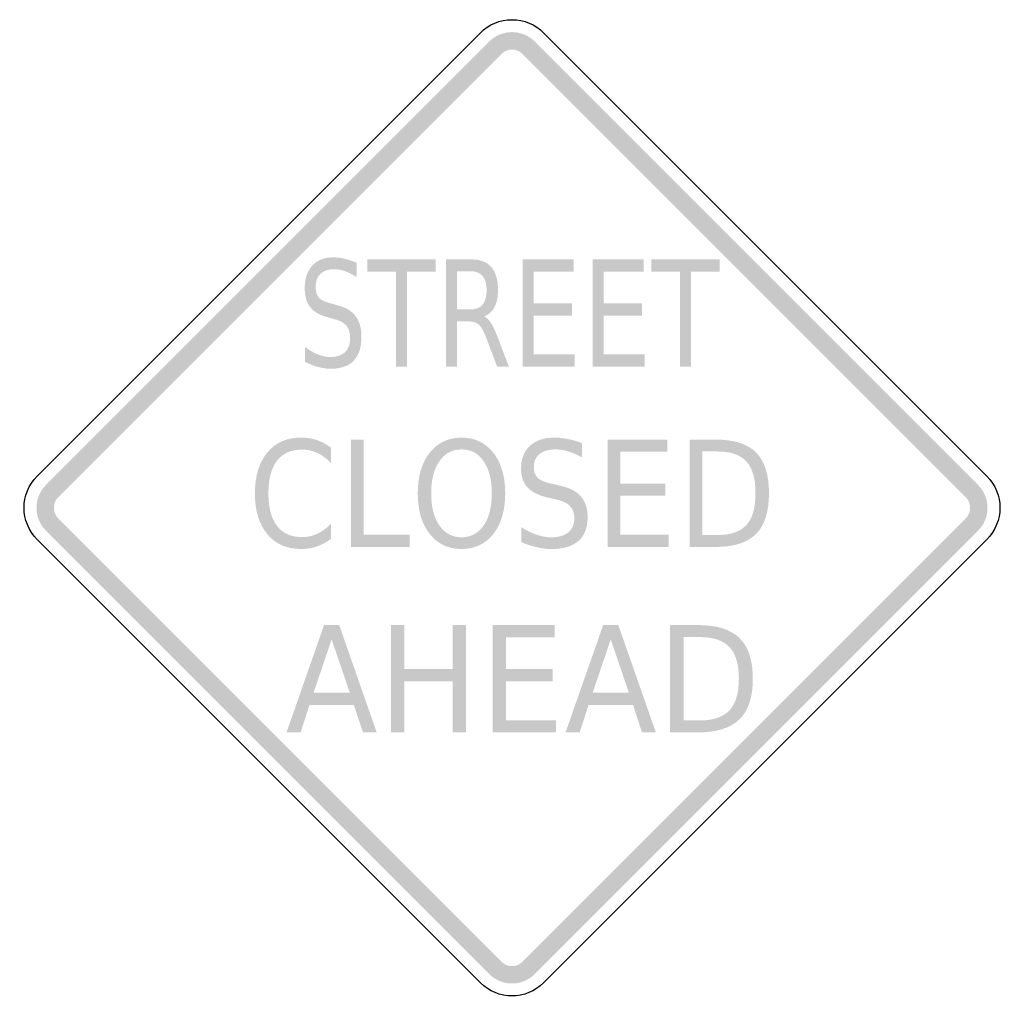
# Model space of a CAD drawing. Header units: inches. Extents: x -0.5 to 0.5, y -0.5 to 0.5.
import ezdxf

# ---------------------------------------------------------------- set-up
doc = ezdxf.new("R2010")
doc.units = ezdxf.units.IN
doc.header["$MEASUREMENT"] = 0

msp = doc.modelspace()

# ---------------------------------------------------------------- hatches: boundary and pattern name
for points in [[(0.0232, 0.4755), (0.0208, 0.4777), (0.0182, 0.4796), (0.0155, 0.4813), (0.0126, 0.4827), (0.0095, 0.4837), (0.0064, 0.4845), (0.0032, 0.485), (0, 0.4852), (-0.0032, 0.485), (-0.0064, 0.4845), (-0.0095, 0.4837), (-0.0126, 0.4827), (-0.0155, 0.4813), (-0.0182, 0.4796), (-0.0208, 0.4777), (-0.0232, 0.4755), (-0.0107, 0.463), (-0.0096, 0.464), (-0.0084, 0.4649), (-0.0071, 0.4657), (-0.0058, 0.4663), (-0.0044, 0.4668), (-0.003, 0.4672), (-0.0015, 0.4674), (0, 0.4675), (0.0015, 0.4674), (0.003, 0.4672), (0.0044, 0.4668), (0.0058, 0.4663), (0.0071, 0.4657), (0.0084, 0.4649), (0.0096, 0.464), (0.0107, 0.463), (0.0232, 0.4755)], [(-0.4608, 0.0129), (-0.0107, 0.463), (-0.0232, 0.4755), (-0.4733, 0.0254), (-0.4608, 0.0129)], [(0.0107, 0.463), (0.4608, 0.0129), (0.4733, 0.0254), (0.0232, 0.4755), (0.0107, 0.463)], [(-0.1468, 0.2545), (-0.0776, 0.2545), (-0.0776, 0.2421), (-0.1067, 0.2421), (-0.1067, 0.1455), (-0.1178, 0.1455), (-0.1178, 0.2421), (-0.1468, 0.2421), (-0.1468, 0.2545)], [(0.011, 0.2545), (0.0627, 0.2545), (0.0627, 0.2421), (0.0221, 0.2421), (0.0221, 0.2098), (0.0611, 0.2098), (0.0611, 0.1974), (0.0221, 0.1974), (0.0221, 0.1579), (0.0638, 0.1579), (0.0638, 0.1455), (0.011, 0.1455), (0.011, 0.2545)], [(0.0819, 0.2545), (0.1337, 0.2545), (0.1337, 0.2421), (0.093, 0.2421), (0.093, 0.2098), (0.132, 0.2098), (0.132, 0.1974), (0.093, 0.1974), (0.093, 0.1579), (0.1347, 0.1579), (0.1347, 0.1455), (0.0819, 0.1455), (0.0819, 0.2545)], [(0.1416, 0.2545), (0.2108, 0.2545), (0.2108, 0.2421), (0.1817, 0.2421), (0.1817, 0.1455), (0.1707, 0.1455), (0.1707, 0.2421), (0.1416, 0.2421), (0.1416, 0.2545)], [(-0.1636, 0.0715), (-0.1506, 0.0715), (-0.1506, -0.0251), (-0.1038, -0.0251), (-0.1038, -0.0375), (-0.1636, -0.0375), (-0.1636, 0.0715)], [(0.0971, 0.0715), (0.1578, 0.0715), (0.1578, 0.0591), (0.1101, 0.0591), (0.1101, 0.0268), (0.1558, 0.0268), (0.1558, 0.0144), (0.1101, 0.0144), (0.1101, -0.0251), (0.159, -0.0251), (0.159, -0.0375), (0.0971, -0.0375), (0.0971, 0.0715)], [(-0.4733, 0.0254), (-0.4754, 0.0232), (-0.4772, 0.0208), (-0.4788, 0.0182), (-0.4801, 0.0155), (-0.4812, 0.0127), (-0.4821, 0.0097), (-0.4826, 0.0068), (-0.4829, 0.0037), (-0.4829, 0.0007), (-0.4826, -0.0023), (-0.4821, -0.0053), (-0.4812, -0.0082), (-0.4801, -0.011), (-0.4788, -0.0138), (-0.4772, -0.0163), (-0.4754, -0.0188), (-0.4733, -0.021), (-0.4608, -0.0085), (-0.4618, -0.0075), (-0.4626, -0.0063), (-0.4633, -0.0052), (-0.464, -0.0039), (-0.4645, -0.0026), (-0.4648, -0.0013), (-0.4651, 0.0001), (-0.4652, 0.0015), (-0.4652, 0.0029), (-0.4651, 0.0043), (-0.4648, 0.0057), (-0.4645, 0.007), (-0.464, 0.0083), (-0.4633, 0.0096), (-0.4626, 0.0108), (-0.4618, 0.0119), (-0.4608, 0.0129), (-0.4733, 0.0254)], [(0.4733, -0.021), (0.4755, -0.0186), (0.4774, -0.016), (0.4791, -0.0133), (0.4804, -0.0103), (0.4815, -0.0073), (0.4823, -0.0042), (0.4828, -0.001), (0.4829, 0.0022), (0.4828, 0.0054), (0.4823, 0.0086), (0.4815, 0.0118), (0.4804, 0.0148), (0.4791, 0.0177), (0.4774, 0.0205), (0.4755, 0.0231), (0.4733, 0.0254), (0.4608, 0.0129), (0.4618, 0.0118), (0.4627, 0.0106), (0.4635, 0.0094), (0.4641, 0.008), (0.4646, 0.0066), (0.465, 0.0052), (0.4652, 0.0037), (0.4653, 0.0022), (0.4652, 0.0007), (0.465, -0.0007), (0.4646, -0.0022), (0.4641, -0.0036), (0.4635, -0.0049), (0.4627, -0.0062), (0.4618, -0.0074), (0.4608, -0.0085), (0.4733, -0.021)], [(-0.0107, -0.4586), (-0.4608, -0.0085), (-0.4733, -0.021), (-0.0232, -0.4711), (-0.0107, -0.4586)], [(0.4608, -0.0085), (0.0107, -0.4586), (0.0232, -0.4711), (0.4733, -0.021), (0.4608, -0.0085)], [(-0.1229, -0.1168), (-0.1093, -0.1168), (-0.1093, -0.1615), (-0.0602, -0.1615), (-0.0602, -0.1168), (-0.0467, -0.1168), (-0.0467, -0.2258), (-0.0602, -0.2258), (-0.0602, -0.1739), (-0.1093, -0.1739), (-0.1093, -0.2258), (-0.1229, -0.2258), (-0.1229, -0.1168)], [(-0.0197, -0.1168), (0.0434, -0.1168), (0.0434, -0.1292), (-0.0062, -0.1292), (-0.0062, -0.1615), (0.0414, -0.1615), (0.0414, -0.1739), (-0.0062, -0.1739), (-0.0062, -0.2134), (0.0447, -0.2134), (0.0447, -0.2258), (-0.0197, -0.2258), (-0.0197, -0.1168)], [(-0.0232, -0.4711), (-0.0208, -0.4733), (-0.0182, -0.4752), (-0.0155, -0.4768), (-0.0126, -0.4782), (-0.0095, -0.4793), (-0.0064, -0.4801), (-0.0032, -0.4806), (0, -0.4807), (0.0032, -0.4806), (0.0064, -0.4801), (0.0095, -0.4793), (0.0126, -0.4782), (0.0155, -0.4768), (0.0182, -0.4752), (0.0208, -0.4733), (0.0232, -0.4711), (0.0107, -0.4586), (0.0096, -0.4596), (0.0084, -0.4605), (0.0071, -0.4612), (0.0058, -0.4619), (0.0044, -0.4624), (0.003, -0.4627), (0.0015, -0.463), (0, -0.463), (-0.0015, -0.463), (-0.003, -0.4627), (-0.0044, -0.4624), (-0.0058, -0.4619), (-0.0071, -0.4612), (-0.0084, -0.4605), (-0.0096, -0.4596), (-0.0107, -0.4586), (-0.0232, -0.4711)]]:
    msp.add_hatch(color=7).paths.add_polyline_path(points)
h = msp.add_hatch(color=7)
edge = h.paths.add_edge_path()
edge.add_line((-0.1578, 0.2509), (-0.1578, 0.2365))
edge.add_spline(control_points=[(-0.1578, 0.2365), (-0.162, 0.2392), (-0.166, 0.2412), (-0.1697, 0.2425), (-0.1734, 0.2438), (-0.177, 0.2445), (-0.1805, 0.2445), (-0.1865, 0.2445), (-0.1912, 0.2429), (-0.1945, 0.2398), (-0.1977, 0.2367), (-0.1994, 0.2323), (-0.1994, 0.2265), (-0.1994, 0.2217), (-0.1983, 0.2181), (-0.1961, 0.2156), (-0.1939, 0.2131), (-0.1898, 0.2112), (-0.1837, 0.2097)], knot_values=[0, 0, 0, 0, 1, 1, 1, 2, 2, 2, 3, 3, 3, 4, 4, 4, 5, 5, 5, 6, 6, 6, 6], degree=3, periodic=0)
edge.add_line((-0.1837, 0.2097), (-0.1771, 0.2078))
edge.add_spline(control_points=[(-0.1771, 0.2078), (-0.1688, 0.2057), (-0.1627, 0.2021), (-0.1588, 0.1968), (-0.1548, 0.1915), (-0.1529, 0.1844), (-0.1529, 0.1756), (-0.1529, 0.165), (-0.1555, 0.157), (-0.1608, 0.1515), (-0.1661, 0.1461), (-0.1739, 0.1434), (-0.1842, 0.1434), (-0.1881, 0.1434), (-0.1922, 0.1439), (-0.1966, 0.1451), (-0.201, 0.1463), (-0.2055, 0.148), (-0.2102, 0.1503)], knot_values=[0, 0, 0, 0, 1, 1, 1, 2, 2, 2, 3, 3, 3, 4, 4, 4, 5, 5, 5, 6, 6, 6, 6], degree=3, periodic=0)
edge.add_line((-0.2102, 0.1503), (-0.2102, 0.1655))
edge.add_spline(control_points=[(-0.2102, 0.1655), (-0.2056, 0.1621), (-0.2012, 0.1596), (-0.1969, 0.1579), (-0.1926, 0.1562), (-0.1884, 0.1553), (-0.1842, 0.1553), (-0.1779, 0.1553), (-0.173, 0.157), (-0.1696, 0.1603), (-0.1661, 0.1636), (-0.1644, 0.1683), (-0.1644, 0.1745), (-0.1644, 0.1798), (-0.1656, 0.184), (-0.1681, 0.187), (-0.1706, 0.19), (-0.1746, 0.1923), (-0.1803, 0.1938)], knot_values=[0, 0, 0, 0, 1, 1, 1, 2, 2, 2, 3, 3, 3, 4, 4, 4, 5, 5, 5, 6, 6, 6, 6], degree=3, periodic=0)
edge.add_line((-0.1803, 0.1938), (-0.187, 0.1956))
edge.add_spline(control_points=[(-0.187, 0.1956), (-0.1953, 0.1978), (-0.2013, 0.2012), (-0.2049, 0.2059), (-0.2086, 0.2105), (-0.2105, 0.217), (-0.2105, 0.2254), (-0.2105, 0.235), (-0.2079, 0.2426), (-0.2028, 0.2481), (-0.1977, 0.2537), (-0.1907, 0.2565), (-0.1818, 0.2565), (-0.1779, 0.2565), (-0.174, 0.256), (-0.17, 0.2551), (-0.166, 0.2542), (-0.162, 0.2528), (-0.1578, 0.2509)], knot_values=[0, 0, 0, 0, 1, 1, 1, 2, 2, 2, 3, 3, 3, 4, 4, 4, 5, 5, 5, 6, 6, 6, 6], degree=3, periodic=0)
h = msp.add_hatch(color=7)
edge = h.paths.add_edge_path()
edge.add_spline(control_points=[(-0.0282, 0.1966), (-0.0258, 0.1955), (-0.0235, 0.1932), (-0.0212, 0.1897), (-0.019, 0.1862), (-0.0168, 0.1814), (-0.0145, 0.1753)], knot_values=[0, 0, 0, 0, 1, 1, 1, 2, 2, 2, 2], degree=3, periodic=0)
edge.add_line((-0.0145, 0.1753), (-0.0032, 0.1455))
edge.add_line((-0.0032, 0.1455), (-0.0151, 0.1455))
edge.add_line((-0.0151, 0.1455), (-0.0256, 0.1734))
edge.add_spline(control_points=[(-0.0256, 0.1734), (-0.0283, 0.1807), (-0.0309, 0.1856), (-0.0335, 0.188), (-0.036, 0.1904), (-0.0395, 0.1915), (-0.0439, 0.1915)], knot_values=[0, 0, 0, 0, 1, 1, 1, 2, 2, 2, 2], degree=3, periodic=0)
edge.add_line((-0.0439, 0.1915), (-0.0559, 0.1915))
edge.add_line((-0.0559, 0.1915), (-0.0559, 0.1455))
edge.add_line((-0.0559, 0.1455), (-0.067, 0.1455))
edge.add_line((-0.067, 0.1455), (-0.067, 0.2545))
edge.add_line((-0.067, 0.2545), (-0.042, 0.2545))
edge.add_spline(control_points=[(-0.042, 0.2545), (-0.0326, 0.2545), (-0.0256, 0.2519), (-0.0211, 0.2467), (-0.0165, 0.2415), (-0.0142, 0.2336), (-0.0142, 0.2231), (-0.0142, 0.2162), (-0.0154, 0.2105), (-0.0177, 0.206), (-0.0201, 0.2015), (-0.0236, 0.1983), (-0.0282, 0.1966)], knot_values=[0, 0, 0, 0, 1, 1, 1, 2, 2, 2, 3, 3, 3, 4, 4, 4, 4], degree=3, periodic=0)
edge = h.paths.add_edge_path(flags=0)
edge.add_line((-0.0559, 0.2424), (-0.0559, 0.2037))
edge.add_line((-0.0559, 0.2037), (-0.042, 0.2037))
edge.add_spline(control_points=[(-0.042, 0.2037), (-0.0367, 0.2037), (-0.0326, 0.2053), (-0.0299, 0.2086), (-0.0272, 0.2119), (-0.0258, 0.2167), (-0.0258, 0.2231), (-0.0258, 0.2295), (-0.0272, 0.2343), (-0.0299, 0.2375), (-0.0326, 0.2408), (-0.0367, 0.2424), (-0.042, 0.2424)], knot_values=[0, 0, 0, 0, 1, 1, 1, 2, 2, 2, 3, 3, 3, 4, 4, 4, 4], degree=3, periodic=0)
edge.add_line((-0.042, 0.2424), (-0.0559, 0.2424))
h = msp.add_hatch(color=7)
edge = h.paths.add_edge_path()
edge.add_line((-0.1837, 0.0631), (-0.1837, 0.0475))
edge.add_spline(control_points=[(-0.1837, 0.0475), (-0.188, 0.0522), (-0.1927, 0.0556), (-0.1977, 0.0579), (-0.2026, 0.0602), (-0.2079, 0.0613), (-0.2135, 0.0613), (-0.2244, 0.0613), (-0.2328, 0.0575), (-0.2387, 0.0499), (-0.2445, 0.0423), (-0.2474, 0.0313), (-0.2474, 0.0169), (-0.2474, 0.0025), (-0.2445, -0.0085), (-0.2387, -0.0161), (-0.2328, -0.0237), (-0.2244, -0.0275), (-0.2135, -0.0275), (-0.2079, -0.0275), (-0.2026, -0.0264), (-0.1977, -0.0241), (-0.1927, -0.0218), (-0.188, -0.0183), (-0.1837, -0.0137)], knot_values=[0, 0, 0, 0, 1, 1, 1, 2, 2, 2, 3, 3, 3, 4, 4, 4, 5, 5, 5, 6, 6, 6, 7, 7, 7, 8, 8, 8, 8], degree=3, periodic=0)
edge.add_line((-0.1837, -0.0137), (-0.1837, -0.0291))
edge.add_spline(control_points=[(-0.1837, -0.0291), (-0.1882, -0.0326), (-0.193, -0.0353), (-0.1981, -0.037), (-0.2032, -0.0388), (-0.2086, -0.0396), (-0.2142, -0.0396), (-0.2288, -0.0396), (-0.2402, -0.0346), (-0.2486, -0.0245), (-0.2569, -0.0144), (-0.2611, -0.0006), (-0.2611, 0.0169), (-0.2611, 0.0344), (-0.2569, 0.0482), (-0.2486, 0.0583), (-0.2402, 0.0684), (-0.2288, 0.0735), (-0.2142, 0.0735), (-0.2085, 0.0735), (-0.2031, 0.0726), (-0.198, 0.0709), (-0.1929, 0.0691), (-0.1881, 0.0666), (-0.1837, 0.0631)], knot_values=[0, 0, 0, 0, 1, 1, 1, 2, 2, 2, 3, 3, 3, 4, 4, 4, 5, 5, 5, 6, 6, 6, 7, 7, 7, 8, 8, 8, 8], degree=3, periodic=0)
h = msp.add_hatch(color=7)
edge = h.paths.add_edge_path()
edge.add_spline(control_points=[(-0.0513, 0.0735), (-0.0378, 0.0735), (-0.027, 0.0683), (-0.0189, 0.0581), (-0.0109, 0.0479), (-0.0069, 0.0341), (-0.0069, 0.0169), (-0.0069, -0.0003), (-0.0109, -0.014), (-0.0189, -0.0243), (-0.027, -0.0345), (-0.0378, -0.0396), (-0.0513, -0.0396), (-0.0647, -0.0396), (-0.0755, -0.0345), (-0.0836, -0.0243), (-0.0917, -0.0141), (-0.0957, -0.0004), (-0.0957, 0.0169), (-0.0957, 0.0341), (-0.0917, 0.0479), (-0.0836, 0.0581), (-0.0755, 0.0683), (-0.0647, 0.0735), (-0.0513, 0.0735)], knot_values=[0, 0, 0, 0, 1, 1, 1, 2, 2, 2, 3, 3, 3, 4, 4, 4, 5, 5, 5, 6, 6, 6, 7, 7, 7, 8, 8, 8, 8], degree=3, periodic=0)
edge = h.paths.add_edge_path(flags=0)
edge.add_spline(control_points=[(-0.0513, 0.0615), (-0.0607, 0.0615), (-0.0682, 0.0575), (-0.0737, 0.0495), (-0.0793, 0.0415), (-0.0821, 0.0307), (-0.0821, 0.0169), (-0.0821, 0.0032), (-0.0793, -0.0077), (-0.0737, -0.0157), (-0.0682, -0.0237), (-0.0607, -0.0277), (-0.0513, -0.0277), (-0.0418, -0.0277), (-0.0343, -0.0237), (-0.0288, -0.0157), (-0.0233, -0.0077), (-0.0205, 0.0032), (-0.0205, 0.0169), (-0.0205, 0.0307), (-0.0233, 0.0415), (-0.0288, 0.0495), (-0.0343, 0.0575), (-0.0418, 0.0615), (-0.0513, 0.0615)], knot_values=[0, 0, 0, 0, 1, 1, 1, 2, 2, 2, 3, 3, 3, 4, 4, 4, 5, 5, 5, 6, 6, 6, 7, 7, 7, 8, 8, 8, 8], degree=3, periodic=0)
h = msp.add_hatch(color=7)
edge = h.paths.add_edge_path()
edge.add_line((0.071, 0.0679), (0.071, 0.0535))
edge.add_spline(control_points=[(0.071, 0.0535), (0.0661, 0.0562), (0.0614, 0.0582), (0.057, 0.0595), (0.0527, 0.0608), (0.0484, 0.0615), (0.0444, 0.0615), (0.0373, 0.0615), (0.0318, 0.0599), (0.028, 0.0568), (0.0241, 0.0537), (0.0222, 0.0493), (0.0222, 0.0435), (0.0222, 0.0387), (0.0235, 0.0351), (0.0261, 0.0326), (0.0286, 0.0302), (0.0335, 0.0282), (0.0406, 0.0267)], knot_values=[0, 0, 0, 0, 1, 1, 1, 2, 2, 2, 3, 3, 3, 4, 4, 4, 5, 5, 5, 6, 6, 6, 6], degree=3, periodic=0)
edge.add_line((0.0406, 0.0267), (0.0484, 0.0248))
edge.add_spline(control_points=[(0.0484, 0.0248), (0.0581, 0.0227), (0.0653, 0.0191), (0.0699, 0.0138), (0.0745, 0.0085), (0.0768, 0.0014), (0.0768, -0.0074), (0.0768, -0.018), (0.0737, -0.026), (0.0674, -0.0315), (0.0612, -0.0369), (0.0521, -0.0396), (0.04, -0.0396), (0.0355, -0.0396), (0.0306, -0.0391), (0.0255, -0.0379), (0.0204, -0.0367), (0.0151, -0.035), (0.0096, -0.0327)], knot_values=[0, 0, 0, 0, 1, 1, 1, 2, 2, 2, 3, 3, 3, 4, 4, 4, 5, 5, 5, 6, 6, 6, 6], degree=3, periodic=0)
edge.add_line((0.0096, -0.0327), (0.0096, -0.0175))
edge.add_spline(control_points=[(0.0096, -0.0175), (0.0149, -0.0209), (0.02, -0.0234), (0.0251, -0.0251), (0.0301, -0.0268), (0.0351, -0.0277), (0.04, -0.0277), (0.0474, -0.0277), (0.0531, -0.026), (0.0572, -0.0227), (0.0612, -0.0194), (0.0633, -0.0147), (0.0633, -0.0085), (0.0633, -0.0032), (0.0618, 0.001), (0.0589, 0.004), (0.056, 0.007), (0.0512, 0.0093), (0.0446, 0.0108)], knot_values=[0, 0, 0, 0, 1, 1, 1, 2, 2, 2, 3, 3, 3, 4, 4, 4, 5, 5, 5, 6, 6, 6, 6], degree=3, periodic=0)
edge.add_line((0.0446, 0.0108), (0.0367, 0.0126))
edge.add_spline(control_points=[(0.0367, 0.0126), (0.027, 0.0148), (0.02, 0.0182), (0.0157, 0.0229), (0.0114, 0.0275), (0.0092, 0.034), (0.0092, 0.0424), (0.0092, 0.052), (0.0122, 0.0596), (0.0182, 0.0651), (0.0242, 0.0707), (0.0324, 0.0735), (0.0429, 0.0735), (0.0474, 0.0735), (0.052, 0.073), (0.0567, 0.0721), (0.0614, 0.0712), (0.0661, 0.0698), (0.071, 0.0679)], knot_values=[0, 0, 0, 0, 1, 1, 1, 2, 2, 2, 3, 3, 3, 4, 4, 4, 5, 5, 5, 6, 6, 6, 6], degree=3, periodic=0)
h = msp.add_hatch(color=7)
edge = h.paths.add_edge_path()
edge.add_line((0.1803, 0.0715), (0.207, 0.0715))
edge.add_spline(control_points=[(0.207, 0.0715), (0.2256, 0.0715), (0.2393, 0.0671), (0.248, 0.0583), (0.2567, 0.0495), (0.261, 0.0358), (0.261, 0.0171), (0.261, -0.0017), (0.2566, -0.0155), (0.2479, -0.0243), (0.2391, -0.0331), (0.2255, -0.0375), (0.207, -0.0375)], knot_values=[0, 0, 0, 0, 1, 1, 1, 2, 2, 2, 3, 3, 3, 4, 4, 4, 4], degree=3, periodic=0)
edge.add_line((0.207, -0.0375), (0.1803, -0.0375))
edge.add_line((0.1803, -0.0375), (0.1803, 0.0715))
edge = h.paths.add_edge_path(flags=0)
edge.add_line((0.1933, 0.0594), (0.1933, -0.0254))
edge.add_line((0.1933, -0.0254), (0.209, -0.0254))
edge.add_spline(control_points=[(0.209, -0.0254), (0.2222, -0.0254), (0.2319, -0.022), (0.2381, -0.0152), (0.2443, -0.0084), (0.2473, 0.0024), (0.2473, 0.0171), (0.2473, 0.0317), (0.2443, 0.0424), (0.2381, 0.0492), (0.2319, 0.056), (0.2222, 0.0594), (0.209, 0.0594)], knot_values=[0, 0, 0, 0, 1, 1, 1, 2, 2, 2, 3, 3, 3, 4, 4, 4, 4], degree=3, periodic=0)
edge.add_line((0.209, 0.0594), (0.1933, 0.0594))
h = msp.add_hatch(color=7)
h.paths.add_polyline_path([(-0.1909, -0.1168), (-0.1755, -0.1168), (-0.1374, -0.2258), (-0.1514, -0.2258), (-0.1606, -0.1979), (-0.2057, -0.1979), (-0.2147, -0.2258), (-0.229, -0.2258), (-0.1909, -0.1168)])
h.paths.add_polyline_path([(-0.1832, -0.1314), (-0.2016, -0.1856), (-0.1647, -0.1856), (-0.1832, -0.1314)], flags=0)
h = msp.add_hatch(color=7)
h.paths.add_polyline_path([(0.0926, -0.1168), (0.108, -0.1168), (0.1461, -0.2258), (0.132, -0.2258), (0.1229, -0.1979), (0.0778, -0.1979), (0.0687, -0.2258), (0.0544, -0.2258), (0.0926, -0.1168)])
h.paths.add_polyline_path([(0.1003, -0.1314), (0.0819, -0.1856), (0.1187, -0.1856), (0.1003, -0.1314)], flags=0)
h = msp.add_hatch(color=7)
edge = h.paths.add_edge_path()
edge.add_line((0.1606, -0.1168), (0.1884, -0.1168))
edge.add_spline(control_points=[(0.1884, -0.1168), (0.2078, -0.1168), (0.222, -0.1212), (0.231, -0.13), (0.2401, -0.1388), (0.2446, -0.1525), (0.2446, -0.1712), (0.2446, -0.19), (0.2401, -0.2038), (0.231, -0.2126), (0.2219, -0.2214), (0.2077, -0.2258), (0.1884, -0.2258)], knot_values=[0, 0, 0, 0, 1, 1, 1, 2, 2, 2, 3, 3, 3, 4, 4, 4, 4], degree=3, periodic=0)
edge.add_line((0.1884, -0.2258), (0.1606, -0.2258))
edge.add_line((0.1606, -0.2258), (0.1606, -0.1168))
edge = h.paths.add_edge_path(flags=0)
edge.add_line((0.1742, -0.129), (0.1742, -0.2137))
edge.add_line((0.1742, -0.2137), (0.1904, -0.2137))
edge.add_spline(control_points=[(0.1904, -0.2137), (0.2042, -0.2137), (0.2143, -0.2103), (0.2208, -0.2035), (0.2272, -0.1967), (0.2304, -0.1859), (0.2304, -0.1712), (0.2304, -0.1566), (0.2272, -0.1459), (0.2208, -0.1391), (0.2143, -0.1323), (0.2042, -0.129), (0.1904, -0.129)], knot_values=[0, 0, 0, 0, 1, 1, 1, 2, 2, 2, 3, 3, 3, 4, 4, 4, 4], degree=3, periodic=0)
edge.add_line((0.1904, -0.129), (0.1742, -0.129))

# ---------------------------------------------------------------- linework, layer by layer
at = {"color": 7}
for points in [[(-0.4822, 0.0344), (-0.0321, 0.4845)], [(0.0321, 0.4845), (0.4822, 0.0344)], [(-0.0321, -0.48), (-0.4822, -0.0299)], [(0.4822, -0.0299), (0.0321, -0.48)]]:
    msp.add_lwpolyline(points, dxfattribs=at)
msp.add_open_spline([(-0.0321, 0.4845), (-0.0236, 0.493), (-0.0121, 0.4978), (0, 0.4978), (0.0121, 0.4978), (0.0236, 0.493), (0.0321, 0.4845)], degree=3, knots=[0, 0, 0, 0, 1, 1, 1, 2, 2, 2, 2], dxfattribs=at)
for points in [[(-0.4822, -0.0299), (-0.5, -0.0122), (-0.5, 0.0166), (-0.4822, 0.0344)], [(0.4822, 0.0344), (0.5, 0.0166), (0.5, -0.0122), (0.4822, -0.0299)], [(0.0321, -0.48), (0.0144, -0.4978), (-0.0144, -0.4978), (-0.0321, -0.48)]]:
    msp.add_open_spline(points, degree=3, dxfattribs=at)

doc.saveas('drawing.dxf')
